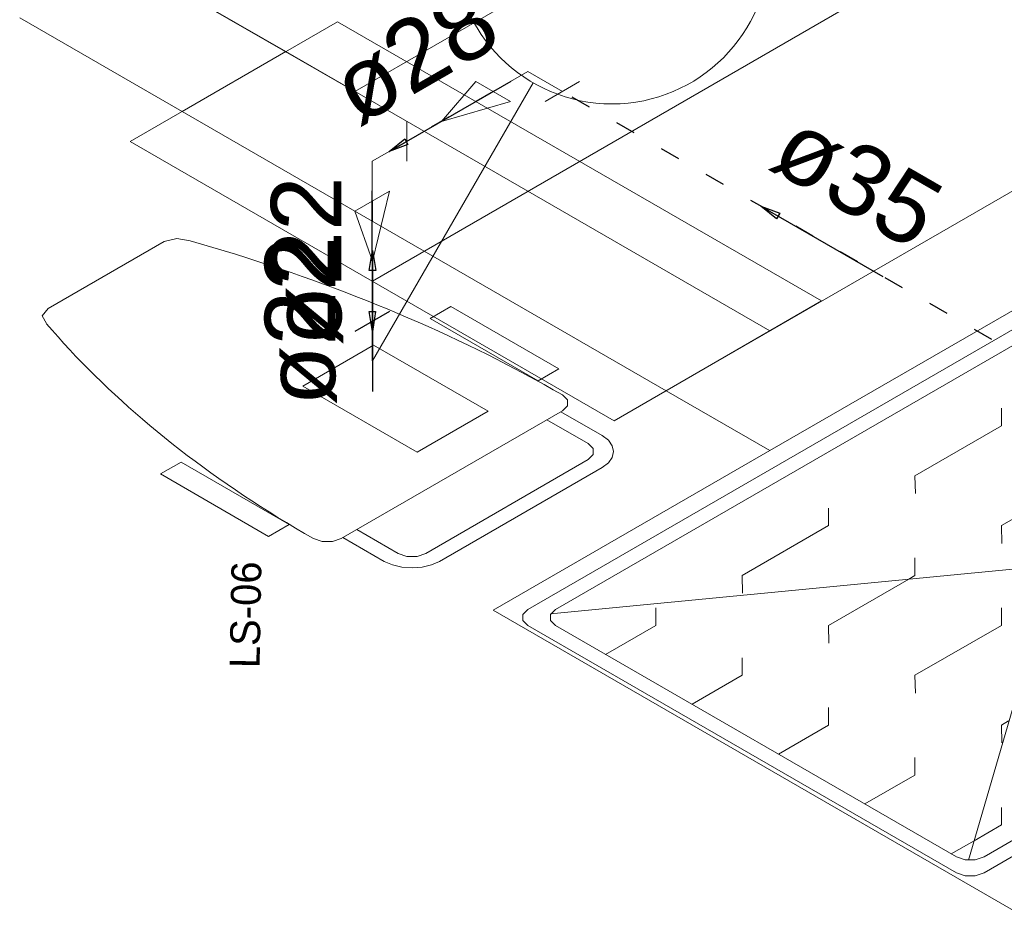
# Model space of a CAD drawing. Header units: millimetres. Extents: x -15 to 153, y -141 to 37.
# Tile 7 of 98: x -0.08 to 4.85, y -105.56 to -100.99. Entities that reach past the tile are written whole.
import ezdxf

# ---------------------------------------------------------------- set-up
doc = ezdxf.new("R2010")
doc.units = ezdxf.units.MM
doc.header["$MEASUREMENT"] = 0
doc.linetypes.add('DOT2', pattern=[3.175, 0, -3.175])
doc.layers.get('0').update_dxf_attribs({"color": 5, "lineweight": 20})
for name, color, linetype, lineweight in [('AQ-Colunas', 1, 'Continuous', 30), ('AQ-Conexões', 9, 'Continuous', 20), ('AQ-Indicação coluna', 5, 'Continuous', 20), ('AQ-Sentido tubo', 9, 'Continuous', 20), ('AQ-Textos tubo', 7, 'Continuous', 20), ('AQ-Tubos', 1, 'DOT2', 30), ('AQ-Tubos detalhe', 1, 'DOT2', 30)]:
    doc.layers.add(name, color=color, linetype=linetype, lineweight=lineweight)
doc.styles.add('Arial', font='arial.ttf')
doc.styles.add('romans.shx', font='txt')
doc.dimstyles.get("Standard").update_dxf_attribs({"dimtxt": 0.18, "dimasz": 0.18, "dimexe": 0.18, "dimexo": 0.0625, "dimgap": 0.09, "dimtad": 0, "dimtih": 1, "dimtoh": 1, "dimdec": 4, "dimzin": 0, "dimdsep": 46, "dimtxsty": 'Standard', "dimcen": 0.09, "dimadec": 0, "dimazin": 0, "dimtfac": 1, "dimtdec": 4, "dimtofl": 0, "dimtmove": 0, "dimatfit": 3, "dimfxl": 1, "dimtolj": 1, "dimtzin": 0, "dimarcsym": 0})

msp = doc.modelspace()

# ---------------------------------------------------------------- linework, layer by layer
for p, q in [((3.1577, -102.8527), (10.6057, -98.5527)), ((1.5987, -101.3527), (5.3747, -99.1727)), ((3.6767, -103.1527), (8.8737, -100.1527)), ((1.6857, -102.3027), (4.6397, -100.5967)), ((1.2527, -101.1527), (0.4377, -100.6827)), ((0.4377, -100.6827), (1.5987, -101.3527)), ((0.7327, -101.4527), (-0.0813, -100.9827)), ((1.5117, -101.0027), (0.4727, -101.6027)), ((3.9367, -102.4027), (1.5117, -101.0027)), ((1.2527, -101.1527), (0.7327, -101.4527)), ((3.6767, -102.5527), (1.2527, -101.1527)), ((3.1577, -102.8527), (0.7327, -101.4527)), ((2.8977, -103.0027), (0.4727, -101.6027)), ((0.0607, -102.4407), (0.6427, -102.1047)), ((5.4787, -102.2087), (2.4647, -103.9487)), ((5.4787, -102.2887), (2.6037, -103.9487)), ((3.9367, -102.4027), (2.8977, -103.0027)), ((1.9747, -102.4897), (2.0787, -102.4297)), ((2.0787, -102.4297), (2.6207, -102.7427)), ((1.9747, -102.4897), (2.5167, -102.8027)), ((1.3367, -102.8297), (1.6917, -102.6247)), ((1.6917, -102.6247), (2.2657, -102.9557)), ((2.5167, -102.8027), (2.6207, -102.7427)), ((1.9107, -103.1607), (1.3367, -102.8297)), ((3.6767, -103.1527), (3.1577, -102.8527)), ((1.5297, -103.5927), (2.6377, -102.9527)), ((2.2657, -102.9557), (1.9107, -103.1607)), ((2.6297, -102.9577), (2.8367, -103.0777)), ((4.8377, -102.9407), (4.8377, -103.0287)), ((2.5597, -102.9977), (2.7677, -103.1177)), ((4.8377, -103.0287), (4.4047, -103.2787)), ((1.9537, -103.6677), (2.7677, -103.1977)), ((0.7277, -103.2097), (0.6237, -103.2697)), ((0.7277, -103.2097), (1.2697, -103.5227)), ((2.0227, -103.7077), (2.8367, -103.2377)), ((0.6237, -103.2697), (1.1657, -103.5827)), ((4.4047, -103.2787), (4.4067, -103.3677)), ((5.2217, -103.3067), (4.8377, -103.5287)), ((3.9717, -103.4407), (3.9717, -103.5287)), ((1.2697, -103.5227), (1.1657, -103.5827)), ((1.6077, -103.5477), (1.8147, -103.6677)), ((3.9717, -103.5287), (3.5387, -103.7787)), ((4.7507, -105.2687), (7.7647, -103.5287)), ((4.7507, -105.1887), (7.6267, -103.5287)), ((4.8377, -103.5287), (4.8397, -103.6177)), ((1.5377, -103.5877), (1.7457, -103.7077)), ((4.4047, -103.6907), (4.4047, -103.7787)), ((4.9117, -103.7457), (2.5787, -103.9707)), ((3.5387, -103.7787), (3.5407, -103.8677)), ((4.3737, -103.7967), (3.9717, -104.0287)), ((4.4047, -103.7787), (4.3737, -103.7967)), ((3.1057, -103.9407), (3.1057, -104.0287)), ((4.8377, -103.9407), (4.8377, -104.0287)), ((5.0337, -103.9637), (4.6727, -105.2057)), ((2.4647, -104.0287), (4.6127, -105.2687)), ((2.6037, -104.0287), (4.6127, -105.1887)), ((3.1057, -104.0287), (2.8547, -104.1737)), ((3.9717, -104.0287), (3.9737, -104.1177)), ((4.8377, -104.0287), (4.4047, -104.2787)), ((3.5387, -104.1907), (3.5387, -104.2787)), ((3.5387, -104.2787), (3.2877, -104.4237)), ((4.4047, -104.2787), (4.4067, -104.3677)), ((3.9717, -104.4407), (3.9717, -104.5287)), ((3.9717, -104.5287), (3.7207, -104.6737)), ((4.8737, -104.5077), (4.8377, -104.5287)), ((4.8377, -104.5287), (4.8397, -104.6177)), ((4.4047, -104.6907), (4.4047, -104.7787)), ((4.4047, -104.7787), (4.1537, -104.9237)), ((4.8377, -104.9407), (4.8377, -105.0287)), ((4.8377, -105.0287), (4.7007, -105.1077)), ((4.7007, -105.1077), (4.5867, -105.1737))]:
    msp.add_line(p, q)
for points in [[(0.7727, -102.1007), (0.7067, -102.0887), (0.6427, -102.1047)], [(2.6377, -102.8737), (2.5917, -102.8477), (2.5467, -102.8217), (2.4997, -102.7957), (2.4537, -102.7707), (2.4067, -102.7457), (2.3587, -102.7207), (2.3107, -102.6957), (2.2627, -102.6717), (2.2147, -102.6477), (2.1657, -102.6237), (2.1157, -102.6007), (2.0667, -102.5767), (2.0167, -102.5537), (1.9657, -102.5307), (1.9147, -102.5087), (1.8637, -102.4867), (1.8127, -102.4647), (1.7607, -102.4427), (1.7077, -102.4217), (1.6557, -102.4007), (1.6027, -102.3797), (1.5497, -102.3587), (1.4957, -102.3387), (1.4417, -102.3187), (1.3877, -102.2987), (1.3337, -102.2797), (1.2787, -102.2607), (1.2237, -102.2417), (1.1677, -102.2227), (1.1127, -102.2047), (1.0567, -102.1867), (0.9997, -102.1687), (0.9437, -102.1517), (0.8867, -102.1347), (0.8297, -102.1177), (0.7727, -102.1017)], [(0.0607, -102.4407), (0.0317, -102.4777), (0.0537, -102.5157)], [(0.0537, -102.5167), (0.0817, -102.5497), (0.1107, -102.5827), (0.1407, -102.6157), (0.1707, -102.6477), (0.2007, -102.6807), (0.2317, -102.7127), (0.2637, -102.7447), (0.2957, -102.7767), (0.3287, -102.8087), (0.3617, -102.8407), (0.3947, -102.8717), (0.4297, -102.9037), (0.4637, -102.9347), (0.4987, -102.9657), (0.5347, -102.9957), (0.5707, -103.0267), (0.6077, -103.0567), (0.6447, -103.0867), (0.6817, -103.1167), (0.7197, -103.1467), (0.7587, -103.1767), (0.7977, -103.2057), (0.8367, -103.2347), (0.8767, -103.2637), (0.9167, -103.2927), (0.9577, -103.3207), (0.9997, -103.3487), (1.0407, -103.3777), (1.0827, -103.4047), (1.1257, -103.4327), (1.1687, -103.4597), (1.2127, -103.4877), (1.2557, -103.5137), (1.3007, -103.5407), (1.3457, -103.5677), (1.3907, -103.5937)], [(2.6377, -102.9527), (2.6637, -102.9277), (2.6637, -102.8977), (2.6377, -102.8727)], [(2.8367, -103.2377), (2.8687, -103.2147), (2.8877, -103.1867), (2.8947, -103.1577), (2.8877, -103.1287), (2.8687, -103.1007), (2.8367, -103.0777)], [(14.5887, -111.0527), (2.2917, -103.9527), (3.6767, -103.1527)], [(2.7677, -103.1977), (2.7927, -103.1727), (2.7927, -103.1427), (2.7677, -103.1177)], [(1.3907, -103.5927), (1.4347, -103.6077), (1.4857, -103.6077), (1.5297, -103.5927)], [(1.8147, -103.6677), (1.8587, -103.6827), (1.9097, -103.6827), (1.9537, -103.6677)], [(1.7457, -103.7077), (1.7867, -103.7257), (1.8337, -103.7367), (1.8847, -103.7407), (1.9347, -103.7367), (1.9827, -103.7257), (2.0227, -103.7077)], [(2.4647, -103.9487), (2.4397, -103.9737), (2.4397, -104.0037), (2.4647, -104.0287)], [(2.6037, -103.9487), (2.5777, -103.9737), (2.5777, -104.0037), (2.6037, -104.0287)], [(4.6127, -105.1887), (4.6567, -105.2037), (4.7067, -105.2037), (4.7507, -105.1887)], [(4.6127, -105.2687), (4.6567, -105.2837), (4.7067, -105.2837), (4.7507, -105.2687)]]:
    msp.add_lwpolyline(points)
at = {"layer": 'AQ-Colunas', "linetype": 'Continuous'}
for p, q in [((1.5995, -102.5532), (1.7727, -102.4532)), ((1.5995, -102.5532), (1.7727, -102.4532)), ((1.6861, -102.7032), (1.6861, -102.5032)), ((1.6861, -102.7032), (1.6861, -102.5032))]:
    msp.add_line(p, q, dxfattribs=at)
at = {"layer": 'AQ-Conexões', "linetype": 'Continuous'}
for p, q in [((2.4647, -101.2527), (2.2915, -101.3527)), ((2.4647, -101.2527), (2.6379, -101.3527)), ((2.2049, -101.3027), (2.0317, -101.5027)), ((2.2049, -101.3027), (2.3781, -101.4027)), ((2.5513, -101.4027), (2.7245, -101.3027)), ((2.3781, -101.4027), (2.0317, -101.5027)), ((1.8585, -101.5027), (1.8585, -101.7027)), ((1.6853, -101.7027), (1.8585, -101.6027)), ((1.6853, -101.7027), (1.6853, -101.9027)), ((1.5987, -101.9527), (1.7719, -101.8527)), ((1.7719, -101.8527), (1.6857, -102.2027)), ((1.5987, -101.9527), (1.6857, -102.2027))]:
    msp.add_line(p, q, dxfattribs=at)
at = {"layer": 'AQ-Indicação coluna'}
msp.add_line((1.6861, -102.7032), (2.4911, -101.3089), dxfattribs=at)
msp.add_circle((2.8861, -100.6247), 0.79, dxfattribs=at)
at = {"layer": 'AQ-Tubos', "ltscale": 0.05}
for p, q in [((2.2915, -101.3527), (1.8585, -101.6027)), ((5.238, -102.8538), (2.6379, -101.3527))]:
    msp.add_line(p, q, dxfattribs=at)
at = {"layer": 'AQ-Tubos detalhe', "ltscale": 0.05}
for p, q in [((1.6854, -101.9027), (1.686, -102.5032)), ((1.6861, -102.5032), (1.6861, -102.3032))]:
    msp.add_line(p, q, dxfattribs=at)

# ---------------------------------------------------------------- texts
at = {"insert": (1.1322, -103.7092), "char_height": 0.15, "width": 0.899988, "attachment_point": 9, "rotation": 88.9975, "line_spacing_factor": 0.798, "style": 'romans.shx'}
msp.add_mtext('LS-06', dxfattribs=at)
at = {"layer": 'AQ-Textos tubo', "char_height": 0.353, "width": 1.2708, "attachment_point": 8, "line_spacing_factor": 0.798, "style": 'Arial'}
for s, insert, rotation in [('ø28', (1.9865, -101.3249), 30.0001), ('ø35', (4.026, -101.9509), 329.9999), ('ø22', (1.5402, -102.2027), 90.0002), ('ø22', (1.5092, -102.5027), 90.0002)]:
    msp.add_mtext(s, dxfattribs=dict(at, insert=insert, rotation=rotation))

# ---------------------------------------------------------------- leaders
at = {"layer": 'AQ-Sentido tubo'}
for points in [[(1.7693, -101.6542), (2.3807, -101.3012)], [(1.686, -102.5559), (1.6854, -101.8499)], [(3.6322, -101.9268), (4.2436, -102.2798)], [(1.6861, -102.1502), (1.6861, -102.8562)]]:
    msp.add_leader(points, dimstyle='Standard', override={"dimasz": 0.1, "dimldrblk": 'CLOSED'}, dxfattribs=at)

doc.saveas('drawing.dxf')
